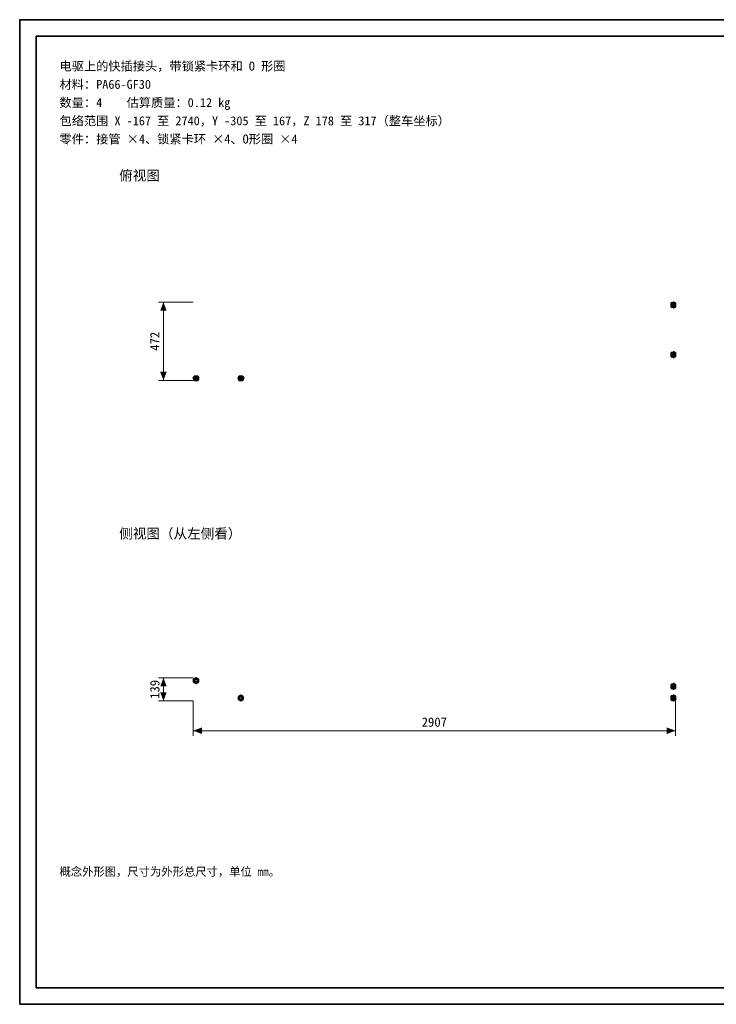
# Model space of a CAD drawing. Header units: millimetres. Extents: x 0 to 420, y 0 to 297.
# Tile 1 of 2: x 0 to 210, y 0 to 297. Entities that reach past the tile are written whole.
import ezdxf
from ezdxf.enums import TextEntityAlignment as Align

# ---------------------------------------------------------------- set-up
doc = ezdxf.new("R2010")
doc.units = ezdxf.units.MM
doc.linetypes.add('DASHED', pattern=[1.524, 1.27, -0.254])
for name, color, linetype, lineweight, true_color in [('DIM', 7, 'Continuous', 18, 0x1e5aa0), ('FRAME', 7, 'Continuous', 35, 0x3c3c3c), ('HIDDEN', 7, 'DASHED', 13, 0x969696), ('OUTLINE', 7, 'Continuous', 35, 0x141414), ('TEXT', 7, 'Continuous', 18, 0x141414)]:
    doc.layers.add(name, color=color, linetype=linetype, lineweight=lineweight, true_color=true_color)
doc.styles.add('ZH', font='simsun.ttc')

msp = doc.modelspace()

# ---------------------------------------------------------------- hatches: boundary and pattern name
at = {"layer": 'DIM'}
for points in [[(43.33, 211.8), (42.34, 209.2), (44.31, 209.2)], [(43.33, 188.2), (44.31, 190.8), (42.34, 190.8)], [(43.33, 98.47), (42.34, 95.87), (44.31, 95.87)], [(43.33, 91.53), (44.31, 94.12), (42.34, 94.12)], [(52.33, 82.53), (54.93, 81.54), (54.93, 83.51)], [(197.68, 82.53), (195.08, 83.51), (195.08, 81.54)]]:
    msp.add_hatch(color=7, dxfattribs=at).paths.add_polyline_path(points)

# ---------------------------------------------------------------- linework, layer by layer
for points in [[(52.33, 211.8), (41.83, 211.8)], [(43.33, 188.2), (43.33, 211.8)], [(52.33, 188.2), (41.83, 188.2)], [(52.33, 98.47), (41.83, 98.47)], [(43.33, 91.53), (43.33, 98.47)], [(52.33, 91.53), (41.83, 91.53)], [(52.33, 91.53), (52.33, 81.03)], [(197.68, 91.53), (197.68, 81.03)], [(52.33, 82.53), (197.68, 82.53)]]:
    msp.add_lwpolyline(points, dxfattribs=at)
at = {"layer": 'FRAME'}
for points in [[(0, 0), (420, 0), (420, 297), (0, 297)], [(5, 5), (415, 5), (415, 292), (5, 292)]]:
    msp.add_lwpolyline(points, close=True, dxfattribs=at)
at = {"layer": 'HIDDEN'}
for points in [[(196.43, 211.57), (196.43, 211.47), (196.43, 211.37), (196.43, 211.26), (196.43, 211.16), (196.43, 211.05), (196.43, 210.95)], [(196.43, 210.47), (196.43, 210.63), (196.43, 210.79), (196.43, 210.95), (196.43, 211.11), (196.43, 211.27), (196.43, 211.43)], [(196.43, 211.43), (196.43, 211.35), (196.43, 211.27), (196.43, 211.19), (196.43, 211.11), (196.43, 211.03), (196.43, 210.95)], [(197.68, 211.43), (196.43, 211.43)], [(196.43, 210.95), (196.43, 210.85), (196.43, 210.74), (196.43, 210.64), (196.43, 210.53), (196.43, 210.43), (196.43, 210.32)], [(196.43, 210.95), (196.43, 210.87), (196.43, 210.79), (196.43, 210.71), (196.43, 210.63), (196.43, 210.55), (196.43, 210.47)], [(196.73, 211.57), (196.62, 211.57)], [(196.62, 210.95), (196.62, 211.05), (196.62, 211.16), (196.62, 211.26), (196.62, 211.37), (196.62, 211.47), (196.62, 211.57)], [(196.62, 210.95), (196.62, 210.85), (196.62, 210.74), (196.62, 210.64), (196.62, 210.53), (196.62, 210.43), (196.62, 210.32)], [(196.71, 211.57), (196.7, 211.57), (196.69, 211.56), (196.67, 211.56), (196.66, 211.56), (196.65, 211.57), (196.64, 211.57)], [(196.73, 210.95), (196.73, 211.05), (196.73, 211.16), (196.73, 211.26), (196.73, 211.37), (196.73, 211.47), (196.73, 211.57)], [(196.73, 210.32), (196.73, 210.43), (196.73, 210.53), (196.73, 210.64), (196.73, 210.74), (196.73, 210.85), (196.73, 210.95)], [(196.99, 211.8), (196.99, 211.66), (196.99, 211.52), (196.99, 211.38), (196.99, 211.23), (196.99, 211.09), (196.99, 210.95)], [(196.99, 210.32), (196.99, 210.53), (196.99, 210.74), (196.99, 210.95), (196.99, 211.16), (196.99, 211.37), (196.99, 211.58)], [(196.99, 211.58), (196.99, 211.47), (196.99, 211.37), (196.99, 211.26), (196.99, 211.16), (196.99, 211.06), (196.99, 210.95)], [(197.3, 211.57), (196.99, 211.57)], [(197.3, 211.58), (196.99, 211.58)], [(196.99, 210.95), (196.99, 210.81), (196.99, 210.67), (196.99, 210.53), (196.99, 210.38), (196.99, 210.24), (196.99, 210.1)], [(196.99, 210.95), (196.99, 210.84), (196.99, 210.74), (196.99, 210.63), (196.99, 210.53), (196.99, 210.43), (196.99, 210.32)], [(197.3, 211.8), (197.3, 211.66), (197.3, 211.52), (197.3, 211.38), (197.3, 211.23), (197.3, 211.09), (197.3, 210.95)], [(197.3, 210.32), (197.3, 210.53), (197.3, 210.74), (197.3, 210.95), (197.3, 211.16), (197.3, 211.37), (197.3, 211.58)], [(197.3, 211.58), (197.3, 211.47), (197.3, 211.37), (197.3, 211.26), (197.3, 211.16), (197.3, 211.06), (197.3, 210.95)], [(197.3, 210.95), (197.3, 210.81), (197.3, 210.67), (197.3, 210.53), (197.3, 210.38), (197.3, 210.24), (197.3, 210.1)], [(197.3, 210.95), (197.3, 210.84), (197.3, 210.74), (197.3, 210.63), (197.3, 210.53), (197.3, 210.43), (197.3, 210.32)], [(197.68, 211.57), (197.68, 211.47), (197.68, 211.37), (197.68, 211.26), (197.68, 211.16), (197.68, 211.05), (197.68, 210.95)], [(197.68, 210.47), (197.68, 210.63), (197.68, 210.79), (197.68, 210.95), (197.68, 211.11), (197.68, 211.27), (197.68, 211.43)], [(197.68, 211.43), (197.68, 211.35), (197.68, 211.27), (197.68, 211.19), (197.68, 211.11), (197.68, 211.03), (197.68, 210.95)], [(197.68, 210.95), (197.68, 210.85), (197.68, 210.74), (197.68, 210.64), (197.68, 210.53), (197.68, 210.43), (197.68, 210.32)], [(197.68, 210.95), (197.68, 210.87), (197.68, 210.79), (197.68, 210.71), (197.68, 210.63), (197.68, 210.55), (197.68, 210.47)], [(197.68, 210.47), (196.43, 210.47)], [(196.62, 210.29), (196.63, 210.32), (196.65, 210.33), (196.67, 210.34), (196.7, 210.33), (196.72, 210.32), (196.73, 210.29)], [(196.73, 210.32), (196.62, 210.32)], [(197.3, 210.32), (196.99, 210.32)], [(197.3, 210.32), (196.99, 210.32)], [(196.43, 196.57), (196.43, 196.47), (196.43, 196.37), (196.43, 196.26), (196.43, 196.16), (196.43, 196.05), (196.43, 195.95)], [(196.43, 195.47), (196.43, 195.63), (196.43, 195.79), (196.43, 195.95), (196.43, 196.11), (196.43, 196.27), (196.43, 196.43)], [(196.43, 196.43), (196.43, 196.35), (196.43, 196.27), (196.43, 196.19), (196.43, 196.11), (196.43, 196.03), (196.43, 195.95)], [(197.68, 196.43), (196.43, 196.43)], [(196.73, 196.57), (196.62, 196.57)], [(196.62, 195.95), (196.62, 196.05), (196.62, 196.16), (196.62, 196.26), (196.62, 196.37), (196.62, 196.47), (196.62, 196.57)], [(196.71, 196.57), (196.7, 196.57), (196.69, 196.56), (196.67, 196.56), (196.66, 196.56), (196.65, 196.57), (196.64, 196.57)], [(196.73, 195.95), (196.73, 196.05), (196.73, 196.16), (196.73, 196.26), (196.73, 196.37), (196.73, 196.47), (196.73, 196.57)], [(196.99, 196.8), (196.99, 196.66), (196.99, 196.52), (196.99, 196.38), (196.99, 196.23), (196.99, 196.09), (196.99, 195.95)], [(196.99, 195.32), (196.99, 195.53), (196.99, 195.74), (196.99, 195.95), (196.99, 196.16), (196.99, 196.37), (196.99, 196.58)], [(196.99, 196.58), (196.99, 196.47), (196.99, 196.37), (196.99, 196.26), (196.99, 196.16), (196.99, 196.06), (196.99, 195.95)], [(197.3, 196.57), (196.99, 196.57)], [(197.3, 196.58), (196.99, 196.58)], [(197.3, 196.8), (197.3, 196.66), (197.3, 196.52), (197.3, 196.38), (197.3, 196.23), (197.3, 196.09), (197.3, 195.95)], [(197.3, 195.32), (197.3, 195.53), (197.3, 195.74), (197.3, 195.95), (197.3, 196.16), (197.3, 196.37), (197.3, 196.58)], [(197.3, 196.58), (197.3, 196.47), (197.3, 196.37), (197.3, 196.26), (197.3, 196.16), (197.3, 196.06), (197.3, 195.95)], [(197.68, 196.57), (197.68, 196.47), (197.68, 196.37), (197.68, 196.26), (197.68, 196.16), (197.68, 196.05), (197.68, 195.95)], [(197.68, 195.47), (197.68, 195.63), (197.68, 195.79), (197.68, 195.95), (197.68, 196.11), (197.68, 196.27), (197.68, 196.43)], [(197.68, 196.43), (197.68, 196.35), (197.68, 196.27), (197.68, 196.19), (197.68, 196.11), (197.68, 196.03), (197.68, 195.95)], [(196.43, 195.95), (196.43, 195.85), (196.43, 195.74), (196.43, 195.64), (196.43, 195.53), (196.43, 195.43), (196.43, 195.32)], [(196.43, 195.95), (196.43, 195.87), (196.43, 195.79), (196.43, 195.71), (196.43, 195.63), (196.43, 195.55), (196.43, 195.47)], [(197.68, 195.47), (196.43, 195.47)], [(196.62, 195.95), (196.62, 195.85), (196.62, 195.74), (196.62, 195.64), (196.62, 195.53), (196.62, 195.43), (196.62, 195.32)], [(196.62, 195.29), (196.63, 195.32), (196.65, 195.33), (196.67, 195.34), (196.7, 195.33), (196.72, 195.32), (196.73, 195.29)], [(196.73, 195.32), (196.62, 195.32)], [(196.73, 195.32), (196.73, 195.43), (196.73, 195.53), (196.73, 195.64), (196.73, 195.74), (196.73, 195.85), (196.73, 195.95)], [(196.99, 195.95), (196.99, 195.81), (196.99, 195.67), (196.99, 195.53), (196.99, 195.38), (196.99, 195.24), (196.99, 195.1)], [(196.99, 195.95), (196.99, 195.84), (196.99, 195.74), (196.99, 195.63), (196.99, 195.53), (196.99, 195.43), (196.99, 195.32)], [(197.3, 195.32), (196.99, 195.32)], [(197.3, 195.32), (196.99, 195.32)], [(197.3, 195.95), (197.3, 195.81), (197.3, 195.67), (197.3, 195.53), (197.3, 195.38), (197.3, 195.24), (197.3, 195.1)], [(197.3, 195.95), (197.3, 195.84), (197.3, 195.74), (197.3, 195.63), (197.3, 195.53), (197.3, 195.43), (197.3, 195.32)], [(197.68, 195.95), (197.68, 195.85), (197.68, 195.74), (197.68, 195.64), (197.68, 195.53), (197.68, 195.43), (197.68, 195.32)], [(197.68, 195.95), (197.68, 195.87), (197.68, 195.79), (197.68, 195.71), (197.68, 195.63), (197.68, 195.55), (197.68, 195.47)], [(52.33, 189.07), (52.47, 189.07), (52.61, 189.07), (52.75, 189.07), (52.89, 189.07), (53.03, 189.07), (53.17, 189.07)], [(52.33, 188.76), (52.47, 188.76), (52.61, 188.76), (52.75, 188.76), (52.89, 188.76), (53.03, 188.76), (53.17, 188.76)], [(53.8, 189.07), (53.59, 189.07), (53.39, 189.07), (53.17, 189.07), (52.96, 189.07), (52.76, 189.07), (52.55, 189.07)], [(52.55, 189.07), (52.65, 189.07), (52.76, 189.07), (52.86, 189.07), (52.96, 189.07), (53.07, 189.07), (53.17, 189.07)], [(52.55, 189.07), (52.55, 188.76)], [(53.8, 188.76), (53.59, 188.76), (53.39, 188.76), (53.17, 188.76), (52.96, 188.76), (52.76, 188.76), (52.55, 188.76)], [(52.55, 188.76), (52.65, 188.76), (52.76, 188.76), (52.86, 188.76), (52.96, 188.76), (53.07, 188.76), (53.17, 188.76)], [(52.55, 189.45), (52.65, 189.45), (52.76, 189.45), (52.86, 189.45), (52.97, 189.45), (53.07, 189.45), (53.17, 189.45)], [(52.55, 189.07), (52.55, 188.76)], [(52.55, 188.5), (52.55, 188.4)], [(53.17, 188.5), (53.07, 188.5), (52.97, 188.5), (52.86, 188.5), (52.76, 188.5), (52.65, 188.5), (52.55, 188.5)], [(52.55, 188.49), (52.56, 188.48), (52.56, 188.46), (52.56, 188.45), (52.56, 188.44), (52.56, 188.42), (52.55, 188.41)], [(53.17, 188.4), (53.07, 188.4), (52.97, 188.4), (52.86, 188.4), (52.76, 188.4), (52.65, 188.4), (52.55, 188.4)], [(52.55, 188.2), (52.65, 188.2), (52.76, 188.2), (52.86, 188.2), (52.97, 188.2), (53.07, 188.2), (53.17, 188.2)], [(53.65, 189.45), (53.49, 189.45), (53.33, 189.45), (53.17, 189.45), (53.02, 189.45), (52.86, 189.45), (52.7, 189.45)], [(52.7, 189.45), (52.78, 189.45), (52.86, 189.45), (52.94, 189.45), (53.02, 189.45), (53.1, 189.45), (53.17, 189.45)], [(52.7, 189.45), (52.7, 188.2)], [(53.65, 188.2), (53.49, 188.2), (53.33, 188.2), (53.17, 188.2), (53.02, 188.2), (52.86, 188.2), (52.7, 188.2)], [(52.7, 188.2), (52.78, 188.2), (52.86, 188.2), (52.94, 188.2), (53.02, 188.2), (53.1, 188.2), (53.17, 188.2)], [(53.17, 189.45), (53.28, 189.45), (53.38, 189.45), (53.49, 189.45), (53.59, 189.45), (53.7, 189.45), (53.8, 189.45)], [(53.17, 189.45), (53.25, 189.45), (53.33, 189.45), (53.41, 189.45), (53.49, 189.45), (53.57, 189.45), (53.65, 189.45)], [(53.17, 189.07), (53.32, 189.07), (53.46, 189.07), (53.6, 189.07), (53.74, 189.07), (53.88, 189.07), (54.02, 189.07)], [(53.17, 189.07), (53.28, 189.07), (53.39, 189.07), (53.49, 189.07), (53.59, 189.07), (53.7, 189.07), (53.8, 189.07)], [(53.17, 188.76), (53.32, 188.76), (53.46, 188.76), (53.6, 188.76), (53.74, 188.76), (53.88, 188.76), (54.02, 188.76)], [(53.17, 188.76), (53.28, 188.76), (53.39, 188.76), (53.49, 188.76), (53.59, 188.76), (53.7, 188.76), (53.8, 188.76)], [(53.8, 188.5), (53.7, 188.5), (53.59, 188.5), (53.49, 188.5), (53.38, 188.5), (53.28, 188.5), (53.17, 188.5)], [(53.17, 188.4), (53.28, 188.4), (53.38, 188.4), (53.49, 188.4), (53.59, 188.4), (53.7, 188.4), (53.8, 188.4)], [(53.17, 188.2), (53.28, 188.2), (53.38, 188.2), (53.49, 188.2), (53.59, 188.2), (53.7, 188.2), (53.8, 188.2)], [(53.17, 188.2), (53.25, 188.2), (53.33, 188.2), (53.41, 188.2), (53.49, 188.2), (53.57, 188.2), (53.65, 188.2)], [(53.65, 189.45), (53.65, 188.2)], [(53.83, 188.4), (53.81, 188.41), (53.79, 188.42), (53.78, 188.45), (53.79, 188.47), (53.81, 188.49), (53.83, 188.5)], [(53.8, 189.07), (53.8, 188.76)], [(53.8, 189.07), (53.8, 188.76)], [(53.8, 188.5), (53.8, 188.4)], [(65.82, 189.07), (65.97, 189.07), (66.11, 189.07), (66.25, 189.07), (66.39, 189.07), (66.53, 189.07), (66.67, 189.07)], [(65.82, 188.76), (65.97, 188.76), (66.11, 188.76), (66.25, 188.76), (66.39, 188.76), (66.53, 188.76), (66.67, 188.76)], [(67.3, 189.07), (67.09, 189.07), (66.88, 189.07), (66.67, 189.07), (66.47, 189.07), (66.25, 189.07), (66.05, 189.07)], [(66.05, 189.07), (66.15, 189.07), (66.25, 189.07), (66.36, 189.07), (66.47, 189.07), (66.57, 189.07), (66.67, 189.07)], [(66.05, 189.07), (66.05, 188.76)], [(67.3, 188.76), (67.09, 188.76), (66.88, 188.76), (66.67, 188.76), (66.47, 188.76), (66.25, 188.76), (66.05, 188.76)], [(66.05, 188.76), (66.15, 188.76), (66.25, 188.76), (66.36, 188.76), (66.47, 188.76), (66.57, 188.76), (66.67, 188.76)], [(66.05, 189.45), (66.15, 189.45), (66.26, 189.45), (66.36, 189.45), (66.47, 189.45), (66.57, 189.45), (66.67, 189.45)], [(66.05, 189.07), (66.05, 188.76)], [(66.05, 188.5), (66.05, 188.4)], [(66.67, 188.5), (66.57, 188.5), (66.47, 188.5), (66.36, 188.5), (66.26, 188.5), (66.15, 188.5), (66.05, 188.5)], [(66.05, 188.49), (66.06, 188.48), (66.06, 188.46), (66.07, 188.45), (66.06, 188.44), (66.06, 188.42), (66.05, 188.41)], [(66.67, 188.4), (66.57, 188.4), (66.47, 188.4), (66.36, 188.4), (66.26, 188.4), (66.15, 188.4), (66.05, 188.4)], [(66.05, 188.2), (66.15, 188.2), (66.26, 188.2), (66.36, 188.2), (66.47, 188.2), (66.57, 188.2), (66.67, 188.2)], [(67.15, 189.45), (66.99, 189.45), (66.83, 189.45), (66.67, 189.45), (66.52, 189.45), (66.36, 189.45), (66.2, 189.45)], [(66.2, 189.45), (66.28, 189.45), (66.36, 189.45), (66.44, 189.45), (66.52, 189.45), (66.6, 189.45), (66.67, 189.45)], [(66.2, 189.45), (66.2, 188.2)], [(67.15, 188.2), (66.99, 188.2), (66.83, 188.2), (66.67, 188.2), (66.52, 188.2), (66.36, 188.2), (66.2, 188.2)], [(66.2, 188.2), (66.28, 188.2), (66.36, 188.2), (66.44, 188.2), (66.52, 188.2), (66.6, 188.2), (66.67, 188.2)], [(66.67, 189.45), (66.78, 189.45), (66.88, 189.45), (66.99, 189.45), (67.09, 189.45), (67.2, 189.45), (67.3, 189.45)], [(66.67, 189.45), (66.75, 189.45), (66.83, 189.45), (66.91, 189.45), (66.99, 189.45), (67.07, 189.45), (67.15, 189.45)], [(66.67, 189.07), (66.82, 189.07), (66.96, 189.07), (67.1, 189.07), (67.24, 189.07), (67.38, 189.07), (67.53, 189.07)], [(66.67, 189.07), (66.78, 189.07), (66.88, 189.07), (66.99, 189.07), (67.09, 189.07), (67.2, 189.07), (67.3, 189.07)], [(66.67, 188.76), (66.82, 188.76), (66.96, 188.76), (67.1, 188.76), (67.24, 188.76), (67.38, 188.76), (67.53, 188.76)], [(66.67, 188.76), (66.78, 188.76), (66.88, 188.76), (66.99, 188.76), (67.09, 188.76), (67.2, 188.76), (67.3, 188.76)], [(67.3, 188.5), (67.2, 188.5), (67.09, 188.5), (66.99, 188.5), (66.88, 188.5), (66.78, 188.5), (66.67, 188.5)], [(66.67, 188.4), (66.78, 188.4), (66.88, 188.4), (66.99, 188.4), (67.09, 188.4), (67.2, 188.4), (67.3, 188.4)], [(66.67, 188.2), (66.78, 188.2), (66.88, 188.2), (66.99, 188.2), (67.09, 188.2), (67.2, 188.2), (67.3, 188.2)], [(66.67, 188.2), (66.75, 188.2), (66.83, 188.2), (66.91, 188.2), (66.99, 188.2), (67.07, 188.2), (67.15, 188.2)], [(67.15, 189.45), (67.15, 188.2)], [(67.33, 188.4), (67.31, 188.41), (67.29, 188.42), (67.28, 188.45), (67.29, 188.47), (67.31, 188.49), (67.33, 188.5)], [(67.3, 189.07), (67.3, 188.76)], [(67.3, 189.07), (67.3, 188.76)], [(67.3, 188.5), (67.3, 188.4)], [(53.17, 96.78), (53.91, 97.2), (53.91, 98.05), (53.17, 98.47), (52.44, 98.05), (52.44, 97.2), (53.17, 96.78)], [(53.17, 97), (53.72, 97.31), (53.72, 97.94), (53.17, 98.25), (52.63, 97.94), (52.63, 97.31), (53.17, 97)], [(53.17, 97), (53.72, 97.31), (53.72, 97.94), (53.17, 98.25), (52.63, 97.94), (52.63, 97.31), (53.17, 97)], [(53.17, 97), (53.72, 97.31), (53.72, 97.94), (53.17, 98.25), (52.63, 97.94), (52.63, 97.31), (53.17, 97)], [(53.17, 97.02), (52.65, 97.32), (52.65, 97.93), (53.17, 98.24), (53.7, 97.93), (53.7, 97.32), (53.17, 97.02)], [(53.17, 97.15), (53.59, 97.39), (53.59, 97.86), (53.17, 98.1), (52.76, 97.86), (52.76, 97.39), (53.17, 97.15)], [(196.43, 96.5), (196.43, 96.29), (196.43, 96.08), (196.43, 95.87), (196.43, 95.67), (196.43, 95.46), (196.43, 95.25)], [(196.43, 95.4), (196.43, 95.56), (196.43, 95.72), (196.43, 95.87), (196.43, 96.03), (196.43, 96.19), (196.43, 96.35)], [(196.43, 96.35), (196.43, 96.19), (196.43, 96.03), (196.43, 95.87), (196.43, 95.72), (196.43, 95.56), (196.43, 95.4)], [(197.68, 96.35), (196.43, 96.35)], [(197.68, 95.4), (196.43, 95.4)], [(196.73, 96.5), (196.62, 96.5)], [(196.62, 96.5), (196.62, 96.29), (196.62, 96.08), (196.62, 95.87), (196.62, 95.67), (196.62, 95.46), (196.62, 95.25)], [(196.73, 95.25), (196.62, 95.25)], [(196.71, 96.5), (196.7, 96.49), (196.69, 96.49), (196.67, 96.49), (196.66, 96.49), (196.65, 96.49), (196.64, 96.5)], [(196.73, 95.25), (196.73, 95.46), (196.73, 95.67), (196.73, 95.87), (196.73, 96.08), (196.73, 96.29), (196.73, 96.5)], [(196.99, 96.72), (196.99, 96.44), (196.99, 96.16), (196.99, 95.87), (196.99, 95.59), (196.99, 95.31), (196.99, 95.03)], [(196.99, 95.25), (196.99, 95.45), (196.99, 95.67), (196.99, 95.87), (196.99, 96.09), (196.99, 96.3), (196.99, 96.5)], [(196.99, 96.5), (196.99, 96.3), (196.99, 96.09), (196.99, 95.87), (196.99, 95.67), (196.99, 95.45), (196.99, 95.25)], [(197.3, 96.5), (196.99, 96.5)], [(197.3, 96.5), (196.99, 96.5)], [(197.3, 95.25), (196.99, 95.25)], [(197.3, 95.25), (196.99, 95.25)], [(197.3, 96.72), (197.3, 96.44), (197.3, 96.16), (197.3, 95.87), (197.3, 95.59), (197.3, 95.31), (197.3, 95.03)], [(197.3, 95.25), (197.3, 95.45), (197.3, 95.67), (197.3, 95.87), (197.3, 96.09), (197.3, 96.3), (197.3, 96.5)], [(197.3, 96.5), (197.3, 96.3), (197.3, 96.09), (197.3, 95.87), (197.3, 95.67), (197.3, 95.45), (197.3, 95.25)], [(197.68, 96.5), (197.68, 96.29), (197.68, 96.08), (197.68, 95.87), (197.68, 95.67), (197.68, 95.46), (197.68, 95.25)], [(197.68, 95.4), (197.68, 95.56), (197.68, 95.72), (197.68, 95.87), (197.68, 96.03), (197.68, 96.19), (197.68, 96.35)], [(197.68, 96.35), (197.68, 96.19), (197.68, 96.03), (197.68, 95.87), (197.68, 95.72), (197.68, 95.56), (197.68, 95.4)], [(66.67, 91.53), (67.41, 91.95), (67.41, 92.8), (66.67, 93.22), (65.94, 92.8), (65.94, 91.95), (66.67, 91.53)], [(66.67, 91.75), (67.22, 92.06), (67.22, 92.69), (66.67, 93), (66.13, 92.69), (66.13, 92.06), (66.67, 91.75)], [(66.67, 91.75), (67.22, 92.06), (67.22, 92.69), (66.67, 93), (66.13, 92.69), (66.13, 92.06), (66.67, 91.75)], [(66.67, 91.75), (67.22, 92.06), (67.22, 92.69), (66.67, 93), (66.13, 92.69), (66.13, 92.06), (66.67, 91.75)], [(66.67, 91.77), (66.15, 92.07), (66.15, 92.68), (66.67, 92.99), (67.2, 92.68), (67.2, 92.07), (66.67, 91.77)], [(66.67, 91.9), (67.09, 92.14), (67.09, 92.61), (66.67, 92.85), (66.26, 92.61), (66.26, 92.14), (66.67, 91.9)], [(196.43, 93), (196.43, 92.79), (196.43, 92.58), (196.43, 92.37), (196.43, 92.17), (196.43, 91.96), (196.43, 91.75)], [(196.43, 91.9), (196.43, 92.06), (196.43, 92.22), (196.43, 92.37), (196.43, 92.53), (196.43, 92.69), (196.43, 92.85)], [(196.43, 92.85), (196.43, 92.69), (196.43, 92.53), (196.43, 92.37), (196.43, 92.22), (196.43, 92.06), (196.43, 91.9)], [(197.68, 92.85), (196.43, 92.85)], [(196.73, 93), (196.62, 93)], [(196.62, 93), (196.62, 92.79), (196.62, 92.58), (196.62, 92.37), (196.62, 92.17), (196.62, 91.96), (196.62, 91.75)], [(196.71, 93), (196.7, 92.99), (196.69, 92.99), (196.67, 92.99), (196.66, 92.99), (196.65, 92.99), (196.64, 93)], [(196.73, 91.75), (196.73, 91.96), (196.73, 92.17), (196.73, 92.37), (196.73, 92.58), (196.73, 92.79), (196.73, 93)], [(196.99, 93.22), (196.99, 92.94), (196.99, 92.66), (196.99, 92.37), (196.99, 92.09), (196.99, 91.81), (196.99, 91.53)], [(196.99, 91.75), (196.99, 91.95), (196.99, 92.17), (196.99, 92.37), (196.99, 92.58), (196.99, 92.8), (196.99, 93)], [(196.99, 93), (196.99, 92.8), (196.99, 92.58), (196.99, 92.37), (196.99, 92.17), (196.99, 91.95), (196.99, 91.75)], [(197.3, 93), (196.99, 93)], [(197.3, 93), (196.99, 93)], [(197.3, 93.22), (197.3, 92.94), (197.3, 92.66), (197.3, 92.37), (197.3, 92.09), (197.3, 91.81), (197.3, 91.53)], [(197.3, 91.75), (197.3, 91.95), (197.3, 92.17), (197.3, 92.37), (197.3, 92.58), (197.3, 92.8), (197.3, 93)], [(197.3, 93), (197.3, 92.8), (197.3, 92.58), (197.3, 92.37), (197.3, 92.17), (197.3, 91.95), (197.3, 91.75)], [(197.68, 93), (197.68, 92.79), (197.68, 92.58), (197.68, 92.37), (197.68, 92.17), (197.68, 91.96), (197.68, 91.75)], [(197.68, 91.9), (197.68, 92.06), (197.68, 92.22), (197.68, 92.37), (197.68, 92.53), (197.68, 92.69), (197.68, 92.85)], [(197.68, 92.85), (197.68, 92.69), (197.68, 92.53), (197.68, 92.37), (197.68, 92.22), (197.68, 92.06), (197.68, 91.9)], [(197.68, 91.9), (196.43, 91.9)], [(196.73, 91.75), (196.62, 91.75)], [(197.3, 91.75), (196.99, 91.75)], [(197.3, 91.75), (196.99, 91.75)]]:
    msp.add_lwpolyline(points, dxfattribs=at)
at = {"layer": 'OUTLINE'}
for points in [[(196.43, 210.32), (196.43, 210.53), (196.43, 210.74), (196.43, 210.95), (196.43, 211.16), (196.43, 211.37), (196.43, 211.57)], [(196.62, 211.57), (196.43, 211.57)], [(196.67, 211.66), (196.66, 211.66), (196.65, 211.65), (196.64, 211.65), (196.63, 211.63), (196.63, 211.62), (196.62, 211.61)], [(196.62, 211.57), (196.62, 211.58), (196.62, 211.59), (196.62, 211.59), (196.62, 211.6), (196.62, 211.6), (196.62, 211.61)], [(196.62, 211.61), (196.62, 211.39), (196.62, 211.17), (196.62, 210.95), (196.62, 210.73), (196.62, 210.51), (196.62, 210.29)], [(196.64, 211.57), (196.63, 211.58), (196.63, 211.59), (196.63, 211.59), (196.63, 211.6), (196.63, 211.6), (196.62, 211.61)], [(196.67, 211.66), (196.69, 211.66), (196.7, 211.65), (196.71, 211.65), (196.72, 211.63), (196.72, 211.62), (196.73, 211.61)], [(196.73, 211.61), (196.72, 211.6), (196.72, 211.6), (196.72, 211.59), (196.72, 211.59), (196.71, 211.58), (196.71, 211.57)], [(196.73, 211.57), (196.73, 211.58), (196.73, 211.59), (196.73, 211.59), (196.73, 211.6), (196.73, 211.6), (196.73, 211.61)], [(196.73, 210.29), (196.73, 210.51), (196.73, 210.73), (196.73, 210.95), (196.73, 211.17), (196.73, 211.39), (196.73, 211.61)], [(196.99, 211.57), (196.73, 211.57)], [(196.99, 210.1), (196.99, 210.38), (196.99, 210.67), (196.99, 210.95), (196.99, 211.23), (196.99, 211.52), (196.99, 211.8)], [(197.3, 211.8), (196.99, 211.8)], [(197.3, 210.1), (197.3, 210.38), (197.3, 210.67), (197.3, 210.95), (197.3, 211.23), (197.3, 211.52), (197.3, 211.8)], [(197.68, 211.57), (197.3, 211.57)], [(197.68, 210.32), (197.68, 210.53), (197.68, 210.74), (197.68, 210.95), (197.68, 211.16), (197.68, 211.37), (197.68, 211.57)], [(196.62, 210.32), (196.43, 210.32)], [(196.62, 210.32), (196.62, 210.32), (196.62, 210.31), (196.62, 210.31), (196.62, 210.3), (196.62, 210.3), (196.62, 210.29)], [(196.62, 210.29), (196.63, 210.28), (196.63, 210.26), (196.64, 210.25), (196.65, 210.25), (196.66, 210.24), (196.67, 210.24)], [(196.67, 210.24), (196.69, 210.24), (196.7, 210.25), (196.71, 210.25), (196.72, 210.26), (196.72, 210.28), (196.73, 210.29)], [(196.99, 210.32), (196.73, 210.32)], [(196.73, 210.29), (196.73, 210.3), (196.73, 210.3), (196.73, 210.31), (196.73, 210.31), (196.73, 210.32), (196.73, 210.32)], [(197.3, 210.1), (196.99, 210.1)], [(197.68, 210.32), (197.3, 210.32)], [(196.43, 195.32), (196.43, 195.53), (196.43, 195.74), (196.43, 195.95), (196.43, 196.16), (196.43, 196.37), (196.43, 196.57)], [(196.62, 196.57), (196.43, 196.57)], [(196.67, 196.66), (196.66, 196.66), (196.65, 196.65), (196.64, 196.65), (196.63, 196.63), (196.63, 196.62), (196.62, 196.61)], [(196.62, 196.57), (196.62, 196.58), (196.62, 196.59), (196.62, 196.59), (196.62, 196.6), (196.62, 196.6), (196.62, 196.61)], [(196.62, 196.61), (196.62, 196.39), (196.62, 196.17), (196.62, 195.95), (196.62, 195.73), (196.62, 195.51), (196.62, 195.29)], [(196.64, 196.57), (196.63, 196.58), (196.63, 196.59), (196.63, 196.59), (196.63, 196.6), (196.63, 196.6), (196.62, 196.61)], [(196.67, 196.66), (196.69, 196.66), (196.7, 196.65), (196.71, 196.65), (196.72, 196.63), (196.72, 196.62), (196.73, 196.61)], [(196.73, 196.61), (196.72, 196.6), (196.72, 196.6), (196.72, 196.59), (196.72, 196.59), (196.71, 196.58), (196.71, 196.57)], [(196.73, 196.57), (196.73, 196.58), (196.73, 196.59), (196.73, 196.59), (196.73, 196.6), (196.73, 196.6), (196.73, 196.61)], [(196.73, 195.29), (196.73, 195.51), (196.73, 195.73), (196.73, 195.95), (196.73, 196.17), (196.73, 196.39), (196.73, 196.61)], [(196.99, 196.57), (196.73, 196.57)], [(196.99, 195.1), (196.99, 195.38), (196.99, 195.67), (196.99, 195.95), (196.99, 196.23), (196.99, 196.52), (196.99, 196.8)], [(197.3, 196.8), (196.99, 196.8)], [(197.3, 195.1), (197.3, 195.38), (197.3, 195.67), (197.3, 195.95), (197.3, 196.23), (197.3, 196.52), (197.3, 196.8)], [(197.68, 196.57), (197.3, 196.57)], [(197.68, 195.32), (197.68, 195.53), (197.68, 195.74), (197.68, 195.95), (197.68, 196.16), (197.68, 196.37), (197.68, 196.57)], [(196.62, 195.32), (196.43, 195.32)], [(196.62, 195.32), (196.62, 195.32), (196.62, 195.31), (196.62, 195.31), (196.62, 195.3), (196.62, 195.3), (196.62, 195.29)], [(196.62, 195.29), (196.63, 195.28), (196.63, 195.26), (196.64, 195.25), (196.65, 195.25), (196.66, 195.24), (196.67, 195.24)], [(196.67, 195.24), (196.69, 195.24), (196.7, 195.25), (196.71, 195.25), (196.72, 195.26), (196.72, 195.28), (196.73, 195.29)], [(196.99, 195.32), (196.73, 195.32)], [(196.73, 195.29), (196.73, 195.3), (196.73, 195.3), (196.73, 195.31), (196.73, 195.31), (196.73, 195.32), (196.73, 195.32)], [(197.3, 195.1), (196.99, 195.1)], [(197.68, 195.32), (197.3, 195.32)], [(54.02, 189.07), (53.74, 189.07), (53.46, 189.07), (53.17, 189.07), (52.89, 189.07), (52.61, 189.07), (52.33, 189.07)], [(52.33, 189.07), (52.33, 188.76)], [(54.02, 188.76), (53.74, 188.76), (53.46, 188.76), (53.17, 188.76), (52.89, 188.76), (52.61, 188.76), (52.33, 188.76)], [(52.46, 188.45), (52.47, 188.46), (52.47, 188.47), (52.48, 188.49), (52.49, 188.49), (52.5, 188.5), (52.52, 188.5)], [(52.46, 188.45), (52.47, 188.44), (52.47, 188.42), (52.48, 188.41), (52.49, 188.41), (52.5, 188.4), (52.52, 188.4)], [(52.55, 188.5), (52.54, 188.5), (52.54, 188.5), (52.53, 188.5), (52.53, 188.5), (52.52, 188.5), (52.52, 188.5)], [(52.52, 188.5), (52.52, 188.5), (52.53, 188.5), (52.53, 188.5), (52.54, 188.49), (52.55, 188.49), (52.55, 188.49)], [(53.83, 188.5), (53.61, 188.5), (53.39, 188.5), (53.17, 188.5), (52.95, 188.5), (52.73, 188.5), (52.52, 188.5)], [(52.55, 188.41), (52.55, 188.41), (52.54, 188.41), (52.53, 188.4), (52.53, 188.4), (52.52, 188.4), (52.52, 188.4)], [(52.55, 188.4), (52.54, 188.4), (52.54, 188.4), (52.53, 188.4), (52.53, 188.4), (52.52, 188.4), (52.52, 188.4)], [(52.52, 188.4), (52.73, 188.4), (52.95, 188.4), (53.17, 188.4), (53.39, 188.4), (53.61, 188.4), (53.83, 188.4)], [(53.8, 189.45), (53.59, 189.45), (53.38, 189.45), (53.17, 189.45), (52.97, 189.45), (52.76, 189.45), (52.55, 189.45)], [(52.55, 189.45), (52.55, 189.07)], [(52.55, 188.76), (52.55, 188.5)], [(52.55, 188.4), (52.55, 188.2)], [(53.8, 188.2), (53.59, 188.2), (53.38, 188.2), (53.17, 188.2), (52.97, 188.2), (52.76, 188.2), (52.55, 188.2)], [(53.8, 189.45), (53.8, 189.07)], [(53.8, 188.76), (53.8, 188.5)], [(53.83, 188.5), (53.83, 188.5), (53.82, 188.5), (53.82, 188.5), (53.81, 188.5), (53.81, 188.5), (53.8, 188.5)], [(53.8, 188.4), (53.8, 188.2)], [(53.8, 188.4), (53.81, 188.4), (53.81, 188.4), (53.82, 188.4), (53.82, 188.4), (53.83, 188.4), (53.83, 188.4)], [(53.89, 188.45), (53.88, 188.46), (53.88, 188.47), (53.87, 188.49), (53.86, 188.49), (53.85, 188.5), (53.83, 188.5)], [(53.83, 188.4), (53.85, 188.4), (53.86, 188.41), (53.87, 188.41), (53.88, 188.42), (53.88, 188.44), (53.89, 188.45)], [(54.02, 189.07), (54.02, 188.76)], [(67.53, 189.07), (67.24, 189.07), (66.96, 189.07), (66.67, 189.07), (66.39, 189.07), (66.11, 189.07), (65.82, 189.07)], [(65.82, 189.07), (65.82, 188.76)], [(67.53, 188.76), (67.24, 188.76), (66.96, 188.76), (66.67, 188.76), (66.39, 188.76), (66.11, 188.76), (65.82, 188.76)], [(65.97, 188.45), (65.97, 188.46), (65.97, 188.47), (65.98, 188.49), (65.99, 188.49), (66, 188.5), (66.01, 188.5)], [(65.97, 188.45), (65.97, 188.44), (65.97, 188.42), (65.98, 188.41), (65.99, 188.41), (66, 188.4), (66.01, 188.4)], [(66.05, 188.5), (66.04, 188.5), (66.04, 188.5), (66.03, 188.5), (66.03, 188.5), (66.02, 188.5), (66.01, 188.5)], [(66.01, 188.5), (66.02, 188.5), (66.03, 188.5), (66.03, 188.5), (66.04, 188.49), (66.05, 188.49), (66.05, 188.49)], [(67.33, 188.5), (67.11, 188.5), (66.89, 188.5), (66.67, 188.5), (66.45, 188.5), (66.23, 188.5), (66.01, 188.5)], [(66.05, 188.41), (66.05, 188.41), (66.04, 188.41), (66.03, 188.4), (66.03, 188.4), (66.02, 188.4), (66.01, 188.4)], [(66.05, 188.4), (66.04, 188.4), (66.04, 188.4), (66.03, 188.4), (66.03, 188.4), (66.02, 188.4), (66.01, 188.4)], [(66.01, 188.4), (66.23, 188.4), (66.45, 188.4), (66.67, 188.4), (66.89, 188.4), (67.11, 188.4), (67.33, 188.4)], [(67.3, 189.45), (67.09, 189.45), (66.88, 189.45), (66.67, 189.45), (66.47, 189.45), (66.26, 189.45), (66.05, 189.45)], [(66.05, 189.45), (66.05, 189.07)], [(66.05, 188.76), (66.05, 188.5)], [(66.05, 188.4), (66.05, 188.2)], [(67.3, 188.2), (67.09, 188.2), (66.88, 188.2), (66.67, 188.2), (66.47, 188.2), (66.26, 188.2), (66.05, 188.2)], [(67.3, 189.45), (67.3, 189.07)], [(67.3, 188.76), (67.3, 188.5)], [(67.33, 188.5), (67.33, 188.5), (67.32, 188.5), (67.32, 188.5), (67.31, 188.5), (67.31, 188.5), (67.3, 188.5)], [(67.3, 188.4), (67.3, 188.2)], [(67.3, 188.4), (67.31, 188.4), (67.31, 188.4), (67.32, 188.4), (67.32, 188.4), (67.33, 188.4), (67.33, 188.4)], [(67.33, 188.4), (67.35, 188.4), (67.36, 188.41), (67.37, 188.41), (67.38, 188.42), (67.38, 188.44), (67.38, 188.45)], [(67.38, 188.45), (67.38, 188.46), (67.38, 188.47), (67.37, 188.49), (67.36, 188.49), (67.35, 188.5), (67.33, 188.5)], [(67.53, 189.07), (67.53, 188.76)], [(53.17, 96.78), (53.91, 97.2), (53.91, 98.05), (53.17, 98.47), (52.44, 98.05), (52.44, 97.2), (53.17, 96.78)], [(53.17, 96.92), (53.79, 97.27), (53.79, 97.98), (53.17, 98.33), (52.56, 97.98), (52.56, 97.27), (53.17, 96.92)], [(53.17, 97), (53.72, 97.31), (53.72, 97.94), (53.17, 98.25), (52.63, 97.94), (52.63, 97.31), (53.17, 97)], [(53.17, 97.15), (53.59, 97.39), (53.59, 97.86), (53.17, 98.1), (52.76, 97.86), (52.76, 97.39), (53.17, 97.15)], [(196.43, 95.25), (196.43, 95.46), (196.43, 95.67), (196.43, 95.87), (196.43, 96.08), (196.43, 96.29), (196.43, 96.5)], [(196.62, 96.5), (196.43, 96.5)], [(196.62, 95.25), (196.43, 95.25)], [(196.67, 96.58), (196.66, 96.58), (196.65, 96.58), (196.64, 96.57), (196.63, 96.56), (196.63, 96.55), (196.62, 96.53)], [(196.62, 96.53), (196.62, 96.31), (196.62, 96.09), (196.62, 95.87), (196.62, 95.65), (196.62, 95.43), (196.62, 95.22)], [(196.62, 96.53), (196.62, 96.53), (196.62, 96.52), (196.62, 96.52), (196.62, 96.51), (196.62, 96.51), (196.62, 96.5)], [(196.64, 96.5), (196.63, 96.5), (196.63, 96.51), (196.63, 96.52), (196.63, 96.52), (196.63, 96.53), (196.62, 96.53)], [(196.62, 95.25), (196.62, 95.24), (196.62, 95.24), (196.62, 95.23), (196.62, 95.23), (196.62, 95.22), (196.62, 95.22)], [(196.67, 95.17), (196.63, 95.19), (196.63, 95.24), (196.67, 95.27), (196.72, 95.24), (196.72, 95.19), (196.67, 95.17)], [(196.67, 96.58), (196.69, 96.58), (196.7, 96.58), (196.71, 96.57), (196.72, 96.56), (196.72, 96.55), (196.73, 96.53)], [(196.73, 96.53), (196.72, 96.53), (196.72, 96.52), (196.72, 96.52), (196.72, 96.51), (196.71, 96.5), (196.71, 96.5)], [(196.73, 95.22), (196.73, 95.43), (196.73, 95.65), (196.73, 95.87), (196.73, 96.09), (196.73, 96.31), (196.73, 96.53)], [(196.73, 96.5), (196.73, 96.51), (196.73, 96.51), (196.73, 96.52), (196.73, 96.52), (196.73, 96.53), (196.73, 96.53)], [(196.99, 96.5), (196.73, 96.5)], [(196.99, 95.25), (196.73, 95.25)], [(196.73, 95.22), (196.73, 95.22), (196.73, 95.23), (196.73, 95.23), (196.73, 95.24), (196.73, 95.24), (196.73, 95.25)], [(196.99, 95.03), (196.99, 95.31), (196.99, 95.59), (196.99, 95.87), (196.99, 96.16), (196.99, 96.44), (196.99, 96.72)], [(197.3, 96.72), (196.99, 96.72)], [(197.3, 95.03), (197.3, 95.31), (197.3, 95.59), (197.3, 95.87), (197.3, 96.16), (197.3, 96.44), (197.3, 96.72)], [(197.68, 96.5), (197.3, 96.5)], [(197.68, 95.25), (197.3, 95.25)], [(197.68, 95.25), (197.68, 95.46), (197.68, 95.67), (197.68, 95.87), (197.68, 96.08), (197.68, 96.29), (197.68, 96.5)], [(66.67, 91.53), (67.41, 91.95), (67.41, 92.8), (66.67, 93.22), (65.94, 92.8), (65.94, 91.95), (66.67, 91.53)], [(66.67, 91.67), (67.29, 92.02), (67.29, 92.73), (66.67, 93.08), (66.06, 92.73), (66.06, 92.02), (66.67, 91.67)], [(66.67, 91.75), (67.22, 92.06), (67.22, 92.69), (66.67, 93), (66.13, 92.69), (66.13, 92.06), (66.67, 91.75)], [(66.67, 91.9), (67.09, 92.14), (67.09, 92.61), (66.67, 92.85), (66.26, 92.61), (66.26, 92.14), (66.67, 91.9)], [(196.43, 91.75), (196.43, 91.96), (196.43, 92.17), (196.43, 92.37), (196.43, 92.58), (196.43, 92.79), (196.43, 93)], [(196.62, 93), (196.43, 93)], [(196.67, 93.08), (196.66, 93.08), (196.65, 93.08), (196.64, 93.07), (196.63, 93.06), (196.63, 93.05), (196.62, 93.03)], [(196.62, 93.03), (196.62, 92.81), (196.62, 92.59), (196.62, 92.37), (196.62, 92.15), (196.62, 91.93), (196.62, 91.72)], [(196.62, 93.03), (196.62, 93.03), (196.62, 93.02), (196.62, 93.02), (196.62, 93.01), (196.62, 93.01), (196.62, 93)], [(196.64, 93), (196.63, 93), (196.63, 93.01), (196.63, 93.02), (196.63, 93.02), (196.63, 93.03), (196.62, 93.03)], [(196.67, 93.08), (196.69, 93.08), (196.7, 93.08), (196.71, 93.07), (196.72, 93.06), (196.72, 93.05), (196.73, 93.03)], [(196.73, 93.03), (196.72, 93.03), (196.72, 93.02), (196.72, 93.02), (196.72, 93.01), (196.71, 93), (196.71, 93)], [(196.73, 91.72), (196.73, 91.93), (196.73, 92.15), (196.73, 92.37), (196.73, 92.59), (196.73, 92.81), (196.73, 93.03)], [(196.73, 93), (196.73, 93.01), (196.73, 93.01), (196.73, 93.02), (196.73, 93.02), (196.73, 93.03), (196.73, 93.03)], [(196.99, 93), (196.73, 93)], [(197.3, 95.03), (196.99, 95.03)], [(196.99, 91.53), (196.99, 91.81), (196.99, 92.09), (196.99, 92.37), (196.99, 92.66), (196.99, 92.94), (196.99, 93.22)], [(197.3, 93.22), (196.99, 93.22)], [(197.3, 91.53), (197.3, 91.81), (197.3, 92.09), (197.3, 92.37), (197.3, 92.66), (197.3, 92.94), (197.3, 93.22)], [(197.68, 93), (197.3, 93)], [(197.68, 91.75), (197.68, 91.96), (197.68, 92.17), (197.68, 92.37), (197.68, 92.58), (197.68, 92.79), (197.68, 93)], [(196.62, 91.75), (196.43, 91.75)], [(196.62, 91.75), (196.62, 91.74), (196.62, 91.74), (196.62, 91.73), (196.62, 91.73), (196.62, 91.72), (196.62, 91.72)], [(196.67, 91.67), (196.63, 91.69), (196.63, 91.74), (196.67, 91.77), (196.72, 91.74), (196.72, 91.69), (196.67, 91.67)], [(196.99, 91.75), (196.73, 91.75)], [(196.73, 91.72), (196.73, 91.72), (196.73, 91.73), (196.73, 91.73), (196.73, 91.74), (196.73, 91.74), (196.73, 91.75)], [(197.3, 91.53), (196.99, 91.53)], [(197.68, 91.75), (197.3, 91.75)]]:
    msp.add_lwpolyline(points, dxfattribs=at)

# ---------------------------------------------------------------- texts
at = {"layer": 'DIM', "style": 'ZH'}
for s, p in [('472', (40.73, 200)), ('139', (40.73, 95))]:
    msp.add_text(s, height=2.8, rotation=90, dxfattribs=at).set_placement(p, align=Align.MIDDLE_CENTER)
msp.add_text('2907', height=2.8, dxfattribs=at).set_placement((125, 85.12), align=Align.MIDDLE_CENTER)
at = {"layer": 'TEXT', "style": 'ZH'}
for s, height, p in [('电驱上的快插接头，带锁紧卡环和 O 形圈', 2.7, (12, 283)), ('材料：PA66-GF30', 2.7, (12, 277.5)), ('数量：4    估算质量：0.12 kg', 2.7, (12, 272)), ('包络范围 X -167 至 2740，Y -305 至 167，Z 178 至 317（整车坐标）', 2.7, (12, 266.5)), ('零件：接管 ×4、锁紧卡环 ×4、O形圈 ×4', 2.7, (12, 261)), ('俯视图', 3, (30, 250)), ('侧视图（从左侧看）', 3, (30, 142)), ('概念外形图，尺寸为外形总尺寸，单位 mm。', 2.5, (12, 40))]:
    msp.add_text(s, height=height, dxfattribs=at).set_placement(p, align=Align.MIDDLE_LEFT)

doc.saveas('drawing.dxf')
